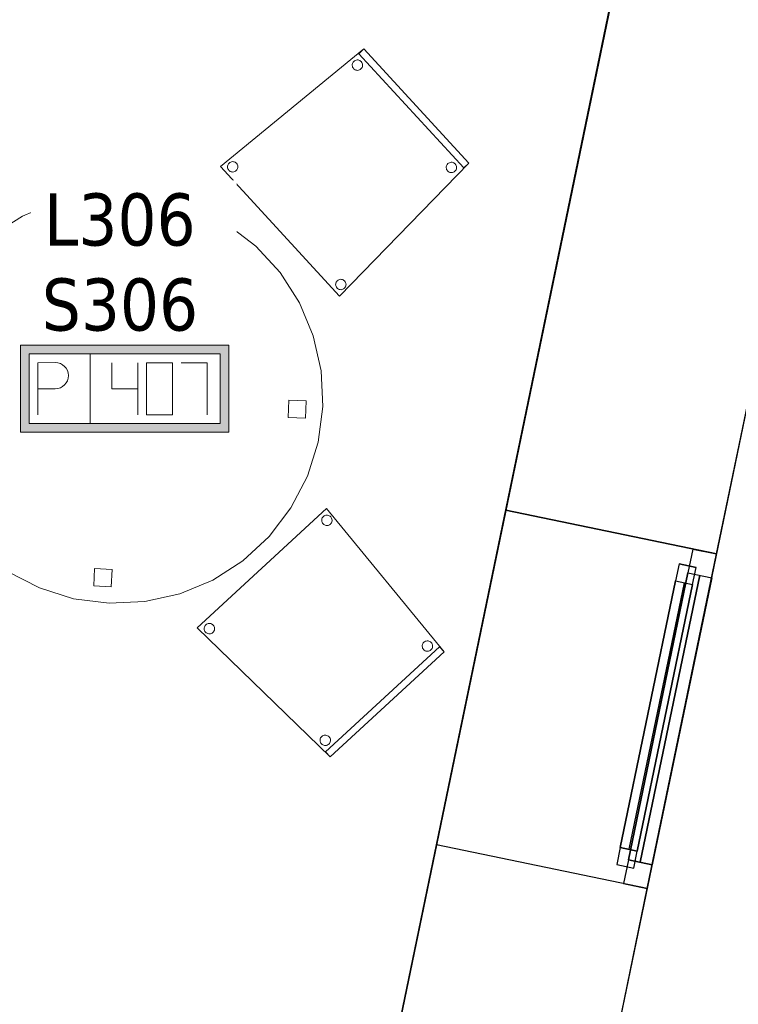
# Model space of a CAD drawing. Header units: metres. Extents: x 397.7 to 427.5, y 12.7 to 28.4.
# Tile 118 of 133: x 423.1 to 425.2, y 15.7 to 18.5. Entities that reach past the tile are written whole.
import ezdxf

# ---------------------------------------------------------------- set-up
doc = ezdxf.new("R2010")
doc.units = ezdxf.units.M
doc.layers.add('01_CARPINTERIA', color=5, linetype='Continuous', lineweight=25, true_color=0x0000ff)
doc.layers.add('01_SUELOS', color=7, linetype='Continuous', lineweight=25, true_color=0x007f00)
for name, color, linetype, lineweight in [('02_MOBILIARIO', 7, 'Continuous', 18), ('A-DETL-____-MBND', 7, 'Continuous', 18), ('A-GENM-____-OTLN', 7, 'Continuous', 18), ('A-WALL-____-MCUT', 7, 'Continuous', 25), ('A-WALL-____-OTLN', 7, 'Continuous', 25), ('E-ELEC-FIXT-IDEN', 7, 'Continuous', 30)]:
    doc.layers.add(name, color=color, linetype=linetype, lineweight=lineweight)
doc.styles.add('Tahoma_3', font='tahoma.ttf', dxfattribs={"height": 0.15})

# ---------------------------------------------------------------- blocks, each defined once
blk = doc.blocks.new('Forma directa - LONDR55-XX_ZZ-ARQ-CAA-M3D-Londres55-156255-06_ELEC_P3')
at = {"layer": '01_CARPINTERIA', "color": 161, "true_color": 0xaaaaff}
for p, q in [((0.1, 0.1), (0.05, 0.1)), ((0.05, 0.1), (0.05, 0.05)), ((0.1, 0.1), (0.05, 0.1)), ((0.05, 0.1), (0.05, 0.05)), ((0.1, 0.05), (0.1, 0.1)), ((0.1, 0.1), (0.1, 0.05)), ((0.1, 0.1), (0.8835, 0.1)), ((0.8835, 0.1), (0.1, 0.1)), ((0.1, 0.1), (0.1, 0.05)), ((0.1, 0.05), (0.1, 0.1)), ((0.8835, 0.1), (0.8835, 0.05)), ((0.8835, 0.1), (0.8835, 0.05)), ((0.9335, 0.1), (0.8835, 0.1)), ((0.8835, 0.1), (0.8835, 0.05)), ((0.9335, 0.1), (0.8835, 0.1)), ((0.8835, 0.1), (0.8835, 0.05)), ((0.9335, 0.05), (0.9335, 0.1)), ((0.9335, 0.1), (0.9335, 0.05)), ((0.07, 0.07), (0, 0.07)), ((0, 0.07), (0, 0)), ((0.07, 0.07), (0, 0.07)), ((0, 0.07), (0, 0)), ((0.07, 0), (0.07, 0.07)), ((0.07, 0.07), (0.07, 0)), ((0.07, 0.07), (0.9135, 0.07)), ((0.9135, 0.07), (0.07, 0.07)), ((0.07, 0.07), (0.07, 0)), ((0.07, 0), (0.07, 0.07)), ((0.8835, 0.075), (0.1, 0.075)), ((0.8835, 0.075), (0.1, 0.075)), ((0.9135, 0.07), (0.9135, 0)), ((0.9135, 0.07), (0.9135, 0)), ((0.9835, 0.07), (0.9135, 0.07)), ((0.9135, 0.07), (0.9135, 0)), ((0.9835, 0.07), (0.9135, 0.07)), ((0.9135, 0.07), (0.9135, 0)), ((0.9835, 0), (0.9835, 0.07)), ((0.9835, 0.07), (0.9835, 0)), ((0.05, 0.05), (0.1, 0.05)), ((0.05, 0.05), (0.1, 0.05)), ((0.9135, 0.035), (0.07, 0.035)), ((0.07, 0.035), (0.9135, 0.035)), ((0.1, 0.05), (0.8835, 0.05)), ((0.8835, 0.05), (0.1, 0.05)), ((0.8835, 0.05), (0.9335, 0.05)), ((0.8835, 0.05), (0.9335, 0.05)), ((0, 0), (0.07, 0)), ((0.07, 0), (0.9135, 0)), ((0.9135, 0), (0.07, 0)), ((0.9135, 0), (0.9835, 0)), ((0, 0), (0.07, 0)), ((0.9135, 0), (0.9835, 0))]:
    blk.add_line(p, q, dxfattribs=at)
blk = doc.blocks.new('Forma directa - Finestra P3-156310-06_ELEC_P3')
at = {"xscale": 1.00000002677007, "yscale": 1.00000002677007, "zscale": 1.00000002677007}
blk.add_blockref('Forma directa - LONDR55-XX_ZZ-ARQ-CAA-M3D-Londres55-156255-06_ELEC_P3', (0, 0), dxfattribs=at)
blk = doc.blocks.new('Family - Taula D120_P3-156368-06_ELEC_P3')
at = {"layer": 'A-DETL-____-MBND', "color": 253, "true_color": 0xaaaaaa}
for p, q in [((0.4117, 1.1542), (0.5122, 1.1767)), ((0.5122, 1.1767), (0.4117, 1.1542)), ((0.5122, 1.1767), (0.6152, 1.1814)), ((0.6152, 1.1814), (0.5122, 1.1767)), ((0.6152, 1.1814), (0.7174, 1.1682)), ((0.7174, 1.1682), (0.6152, 1.1814)), ((0.7174, 1.1682), (0.8157, 1.1374)), ((0.8157, 1.1374), (0.7174, 1.1682)), ((0.3165, 1.1145), (0.4117, 1.1542)), ((0.4117, 1.1542), (0.3165, 1.1145)), ((0.5862, 1.085), (0.5882, 1.1349)), ((0.5882, 1.1349), (0.5862, 1.085)), ((0.5882, 1.1349), (0.6382, 1.1329)), ((0.6382, 1.1329), (0.5882, 1.1349)), ((0.8157, 1.1374), (0.9072, 1.09)), ((0.9072, 1.09), (0.8157, 1.1374)), ((0.2298, 1.0589), (0.3165, 1.1145)), ((0.3165, 1.1145), (0.2298, 1.0589)), ((0.6382, 1.1329), (0.6361, 1.0829)), ((0.6361, 1.0829), (0.6382, 1.1329)), ((0.6361, 1.0829), (0.5862, 1.085)), ((0.5862, 1.085), (0.6361, 1.0829)), ((0.9072, 1.09), (0.9891, 1.0275)), ((0.9891, 1.0275), (0.9072, 1.09)), ((0.1539, 0.9891), (0.2298, 1.0589)), ((0.2298, 1.0589), (0.1539, 0.9891)), ((0.9891, 1.0275), (1.0589, 0.9517)), ((1.0589, 0.9517), (0.9891, 1.0275)), ((0.0914, 0.9072), (0.1539, 0.9891)), ((0.1539, 0.9891), (0.0914, 0.9072)), ((1.0589, 0.9517), (1.1145, 0.8649)), ((1.1145, 0.8649), (1.0589, 0.9517)), ((0.044, 0.8157), (0.0914, 0.9072)), ((0.0914, 0.9072), (0.044, 0.8157)), ((1.1145, 0.8649), (1.1542, 0.7697)), ((1.1542, 0.7697), (1.1145, 0.8649)), ((0.0132, 0.7174), (0.044, 0.8157)), ((0.044, 0.8157), (0.0132, 0.7174)), ((1.1542, 0.7697), (1.1767, 0.6692)), ((1.1767, 0.6692), (1.1542, 0.7697)), ((0, 0.6152), (0.0132, 0.7174)), ((0.0132, 0.7174), (0, 0.6152)), ((1.1767, 0.6692), (1.1814, 0.5662)), ((1.1814, 0.5662), (1.1767, 0.6692)), ((0.0461, 0.5774), (0.0482, 0.6273)), ((0.0482, 0.6273), (0.0461, 0.5774)), ((0.0482, 0.6273), (0.0982, 0.6252)), ((0.0982, 0.6252), (0.0482, 0.6273)), ((0.0982, 0.6252), (0.0961, 0.5753)), ((0.0961, 0.5753), (0.0982, 0.6252)), ((0.0047, 0.5122), (0, 0.6152)), ((0, 0.6152), (0.0047, 0.5122)), ((0.0961, 0.5753), (0.0461, 0.5774)), ((0.0461, 0.5774), (0.0961, 0.5753)), ((1.082, 0.5344), (1.0841, 0.5844)), ((1.0841, 0.5844), (1.082, 0.5344)), ((1.0841, 0.5844), (1.134, 0.5823)), ((1.134, 0.5823), (1.0841, 0.5844)), ((1.134, 0.5823), (1.132, 0.5324)), ((1.132, 0.5324), (1.134, 0.5823)), ((1.1814, 0.5662), (1.1682, 0.464)), ((1.1682, 0.464), (1.1814, 0.5662)), ((0.0273, 0.4117), (0.0047, 0.5122)), ((0.0047, 0.5122), (0.0273, 0.4117)), ((1.132, 0.5324), (1.082, 0.5344)), ((1.082, 0.5344), (1.132, 0.5324)), ((1.1682, 0.464), (1.1374, 0.3657)), ((1.1374, 0.3657), (1.1682, 0.464)), ((0.0669, 0.3165), (0.0273, 0.4117)), ((0.0273, 0.4117), (0.0669, 0.3165)), ((1.1374, 0.3657), (1.09, 0.2742)), ((1.09, 0.2742), (1.1374, 0.3657)), ((0.1225, 0.2298), (0.0669, 0.3165)), ((0.0669, 0.3165), (0.1225, 0.2298)), ((1.09, 0.2742), (1.0275, 0.1923)), ((1.0275, 0.1923), (1.09, 0.2742)), ((0.1923, 0.1539), (0.1225, 0.2298)), ((0.1225, 0.2298), (0.1923, 0.1539)), ((1.0275, 0.1923), (0.9517, 0.1225)), ((0.9517, 0.1225), (1.0275, 0.1923)), ((0.2742, 0.0914), (0.1923, 0.1539)), ((0.1923, 0.1539), (0.2742, 0.0914)), ((0.9517, 0.1225), (0.8649, 0.0669)), ((0.8649, 0.0669), (0.9517, 0.1225)), ((0.3657, 0.044), (0.2742, 0.0914)), ((0.2742, 0.0914), (0.3657, 0.044)), ((0.5227, 0.0498), (0.5247, 0.0997)), ((0.5247, 0.0997), (0.5227, 0.0498)), ((0.5247, 0.0997), (0.5747, 0.0976)), ((0.5747, 0.0976), (0.5247, 0.0997)), ((0.5747, 0.0976), (0.5726, 0.0477)), ((0.5726, 0.0477), (0.5747, 0.0976)), ((0.8649, 0.0669), (0.7697, 0.0273)), ((0.7697, 0.0273), (0.8649, 0.0669)), ((0.464, 0.0132), (0.3657, 0.044)), ((0.3657, 0.044), (0.464, 0.0132)), ((0.5726, 0.0477), (0.5227, 0.0498)), ((0.5227, 0.0498), (0.5726, 0.0477)), ((0.5662, 0), (0.464, 0.0132)), ((0.464, 0.0132), (0.5662, 0)), ((0.6692, 0.0047), (0.5662, 0)), ((0.5662, 0), (0.6692, 0.0047)), ((0.7697, 0.0273), (0.6692, 0.0047)), ((0.6692, 0.0047), (0.7697, 0.0273))]:
    blk.add_line(p, q, dxfattribs=at)
blk = doc.blocks.new('Family - Paviment P3-156431-06_ELEC_P3')
at = {"layer": '01_SUELOS', "color": 9, "true_color": 0xaad4aa}
for p, q in [((25.4182, 0), (28.518, 14.9576)), ((28.518, 14.9576), (25.4182, 0))]:
    blk.add_line(p, q, dxfattribs=at)
blk = doc.blocks.new('Family - Cadira confident_P3-156454-06_ELEC_P3')
at = {"layer": 'A-DETL-____-MBND', "color": 253, "true_color": 0xaaaaaa}
for p, q in [((0, 0.3713), (0.3725, 0.7146)), ((0.3725, 0.7146), (0, 0.3713)), ((0.3725, 0.7146), (0.7113, 0.3026)), ((0.7113, 0.3026), (0.3725, 0.7146)), ((0.3582, 0.6803), (0.3583, 0.6829)), ((0.3583, 0.6829), (0.3582, 0.6803)), ((0.3585, 0.6778), (0.3582, 0.6803)), ((0.3582, 0.6803), (0.3585, 0.6778)), ((0.3583, 0.6829), (0.3588, 0.6855)), ((0.3588, 0.6855), (0.3583, 0.6829)), ((0.3588, 0.6855), (0.3598, 0.6879)), ((0.3598, 0.6879), (0.3588, 0.6855)), ((0.3598, 0.6879), (0.3612, 0.6901)), ((0.3612, 0.6901), (0.3598, 0.6879)), ((0.3612, 0.6901), (0.363, 0.692)), ((0.363, 0.692), (0.3612, 0.6901)), ((0.363, 0.692), (0.365, 0.6936)), ((0.365, 0.6936), (0.363, 0.692)), ((0.365, 0.6936), (0.3673, 0.6948)), ((0.3673, 0.6948), (0.365, 0.6936)), ((0.3673, 0.6948), (0.3698, 0.6956)), ((0.3698, 0.6956), (0.3673, 0.6948)), ((0.3698, 0.6956), (0.3724, 0.6959)), ((0.3724, 0.6959), (0.3698, 0.6956)), ((0.3724, 0.6959), (0.375, 0.6958)), ((0.375, 0.6958), (0.3724, 0.6959)), ((0.375, 0.6958), (0.3776, 0.6953)), ((0.3776, 0.6953), (0.375, 0.6958)), ((0.3776, 0.6953), (0.38, 0.6943)), ((0.38, 0.6943), (0.3776, 0.6953)), ((0.38, 0.6943), (0.3822, 0.6929)), ((0.3822, 0.6929), (0.38, 0.6943)), ((0.3822, 0.6929), (0.3841, 0.6911)), ((0.3841, 0.6911), (0.3822, 0.6929)), ((0.3841, 0.6911), (0.3857, 0.6891)), ((0.3857, 0.6891), (0.3841, 0.6911)), ((0.3857, 0.6891), (0.3869, 0.6868)), ((0.3869, 0.6868), (0.3857, 0.6891)), ((0.3869, 0.6868), (0.3877, 0.6843)), ((0.3877, 0.6843), (0.3869, 0.6868)), ((0.3877, 0.6843), (0.388, 0.6817)), ((0.388, 0.6817), (0.3877, 0.6843)), ((0.388, 0.6817), (0.3879, 0.6791)), ((0.3879, 0.6791), (0.388, 0.6817)), ((0.3593, 0.6753), (0.3585, 0.6778)), ((0.3585, 0.6778), (0.3593, 0.6753)), ((0.3605, 0.673), (0.3593, 0.6753)), ((0.3593, 0.6753), (0.3605, 0.673)), ((0.3621, 0.6709), (0.3605, 0.673)), ((0.3605, 0.673), (0.3621, 0.6709)), ((0.364, 0.6691), (0.3621, 0.6709)), ((0.3621, 0.6709), (0.364, 0.6691)), ((0.3662, 0.6678), (0.364, 0.6691)), ((0.364, 0.6691), (0.3662, 0.6678)), ((0.3686, 0.6668), (0.3662, 0.6678)), ((0.3662, 0.6678), (0.3686, 0.6668)), ((0.3712, 0.6662), (0.3686, 0.6668)), ((0.3686, 0.6668), (0.3712, 0.6662)), ((0.3738, 0.6661), (0.3712, 0.6662)), ((0.3712, 0.6662), (0.3738, 0.6661)), ((0.3764, 0.6664), (0.3738, 0.6661)), ((0.3738, 0.6661), (0.3764, 0.6664)), ((0.3788, 0.6672), (0.3764, 0.6664)), ((0.3764, 0.6664), (0.3788, 0.6672)), ((0.3811, 0.6684), (0.3788, 0.6672)), ((0.3788, 0.6672), (0.3811, 0.6684)), ((0.3832, 0.67), (0.3811, 0.6684)), ((0.3811, 0.6684), (0.3832, 0.67)), ((0.385, 0.672), (0.3832, 0.67)), ((0.3832, 0.67), (0.385, 0.672)), ((0.3864, 0.6742), (0.385, 0.672)), ((0.385, 0.672), (0.3864, 0.6742)), ((0.3873, 0.6766), (0.3864, 0.6742)), ((0.3864, 0.6742), (0.3873, 0.6766)), ((0.3879, 0.6791), (0.3873, 0.6766)), ((0.3873, 0.6766), (0.3879, 0.6791)), ((0.383, 0), (0, 0.3713)), ((0, 0.3713), (0.383, 0)), ((0.0199, 0.3686), (0.02, 0.3712)), ((0.02, 0.3712), (0.0199, 0.3686)), ((0.0202, 0.366), (0.0199, 0.3686)), ((0.0199, 0.3686), (0.0202, 0.366)), ((0.02, 0.3712), (0.0206, 0.3738)), ((0.0206, 0.3738), (0.02, 0.3712)), ((0.0206, 0.3738), (0.0216, 0.3762)), ((0.0216, 0.3762), (0.0206, 0.3738)), ((0.0216, 0.3762), (0.023, 0.3784)), ((0.023, 0.3784), (0.0216, 0.3762)), ((0.023, 0.3784), (0.0247, 0.3803)), ((0.0247, 0.3803), (0.023, 0.3784)), ((0.0247, 0.3803), (0.0268, 0.3819)), ((0.0268, 0.3819), (0.0247, 0.3803)), ((0.0268, 0.3819), (0.0291, 0.3831)), ((0.0291, 0.3831), (0.0268, 0.3819)), ((0.0291, 0.3831), (0.0316, 0.3839)), ((0.0316, 0.3839), (0.0291, 0.3831)), ((0.0316, 0.3839), (0.0341, 0.3842)), ((0.0341, 0.3842), (0.0316, 0.3839)), ((0.0341, 0.3842), (0.0367, 0.3841)), ((0.0367, 0.3841), (0.0341, 0.3842)), ((0.0367, 0.3841), (0.0393, 0.3836)), ((0.0393, 0.3836), (0.0367, 0.3841)), ((0.0393, 0.3836), (0.0417, 0.3826)), ((0.0417, 0.3826), (0.0393, 0.3836)), ((0.0417, 0.3826), (0.0439, 0.3812)), ((0.0439, 0.3812), (0.0417, 0.3826)), ((0.0439, 0.3812), (0.0458, 0.3794)), ((0.0458, 0.3794), (0.0439, 0.3812)), ((0.0458, 0.3794), (0.0474, 0.3773)), ((0.0474, 0.3773), (0.0458, 0.3794)), ((0.0474, 0.3773), (0.0486, 0.375)), ((0.0486, 0.375), (0.0474, 0.3773)), ((0.0486, 0.375), (0.0494, 0.3726)), ((0.0494, 0.3726), (0.0486, 0.375)), ((0.0494, 0.3726), (0.0497, 0.37)), ((0.0497, 0.37), (0.0494, 0.3726)), ((0.0497, 0.37), (0.0496, 0.3674)), ((0.0496, 0.3674), (0.0497, 0.37)), ((0.021, 0.3635), (0.0202, 0.366)), ((0.0202, 0.366), (0.021, 0.3635)), ((0.0222, 0.3612), (0.021, 0.3635)), ((0.021, 0.3635), (0.0222, 0.3612)), ((0.0238, 0.3592), (0.0222, 0.3612)), ((0.0222, 0.3612), (0.0238, 0.3592)), ((0.0258, 0.3574), (0.0238, 0.3592)), ((0.0238, 0.3592), (0.0258, 0.3574)), ((0.028, 0.356), (0.0258, 0.3574)), ((0.0258, 0.3574), (0.028, 0.356)), ((0.0304, 0.355), (0.028, 0.356)), ((0.028, 0.356), (0.0304, 0.355)), ((0.0329, 0.3545), (0.0304, 0.355)), ((0.0304, 0.355), (0.0329, 0.3545)), ((0.0355, 0.3544), (0.0329, 0.3545)), ((0.0329, 0.3545), (0.0355, 0.3544)), ((0.0381, 0.3547), (0.0355, 0.3544)), ((0.0355, 0.3544), (0.0381, 0.3547)), ((0.0406, 0.3555), (0.0381, 0.3547)), ((0.0381, 0.3547), (0.0406, 0.3555)), ((0.0429, 0.3567), (0.0406, 0.3555)), ((0.0406, 0.3555), (0.0429, 0.3567)), ((0.0449, 0.3583), (0.0429, 0.3567)), ((0.0429, 0.3567), (0.0449, 0.3583)), ((0.0467, 0.3602), (0.0449, 0.3583)), ((0.0449, 0.3583), (0.0467, 0.3602)), ((0.0481, 0.3624), (0.0467, 0.3602)), ((0.0467, 0.3602), (0.0481, 0.3624)), ((0.0491, 0.3648), (0.0481, 0.3624)), ((0.0481, 0.3624), (0.0491, 0.3648)), ((0.0496, 0.3674), (0.0491, 0.3648)), ((0.0491, 0.3648), (0.0496, 0.3674)), ((0.3694, 0.0147), (0.6978, 0.3173)), ((0.6978, 0.3173), (0.3694, 0.0147)), ((0.6477, 0.3184), (0.6478, 0.321)), ((0.6478, 0.321), (0.6477, 0.3184)), ((0.6481, 0.3158), (0.6477, 0.3184)), ((0.6477, 0.3184), (0.6481, 0.3158)), ((0.6478, 0.321), (0.6484, 0.3235)), ((0.6484, 0.3235), (0.6478, 0.321)), ((0.6489, 0.3133), (0.6481, 0.3158)), ((0.6481, 0.3158), (0.6489, 0.3133)), ((0.6484, 0.3235), (0.6494, 0.3259)), ((0.6494, 0.3259), (0.6484, 0.3235)), ((0.6501, 0.311), (0.6489, 0.3133)), ((0.6489, 0.3133), (0.6501, 0.311)), ((0.6494, 0.3259), (0.6508, 0.3281)), ((0.6508, 0.3281), (0.6494, 0.3259)), ((0.6508, 0.3281), (0.6525, 0.33)), ((0.6525, 0.33), (0.6508, 0.3281)), ((0.6525, 0.33), (0.6546, 0.3316)), ((0.6546, 0.3316), (0.6525, 0.33)), ((0.6546, 0.3316), (0.6569, 0.3328)), ((0.6569, 0.3328), (0.6546, 0.3316)), ((0.6569, 0.3328), (0.6594, 0.3336)), ((0.6594, 0.3336), (0.6569, 0.3328)), ((0.6594, 0.3336), (0.662, 0.334)), ((0.662, 0.334), (0.6594, 0.3336)), ((0.662, 0.334), (0.6646, 0.3339)), ((0.6646, 0.3339), (0.662, 0.334)), ((0.6646, 0.3339), (0.6671, 0.3333)), ((0.6671, 0.3333), (0.6646, 0.3339)), ((0.6671, 0.3333), (0.6695, 0.3323)), ((0.6695, 0.3323), (0.6671, 0.3333)), ((0.6695, 0.3323), (0.6717, 0.3309)), ((0.6717, 0.3309), (0.6695, 0.3323)), ((0.6717, 0.3309), (0.6736, 0.3292)), ((0.6736, 0.3292), (0.6717, 0.3309)), ((0.6736, 0.3292), (0.6752, 0.3271)), ((0.6752, 0.3271), (0.6736, 0.3292)), ((0.6759, 0.3122), (0.6745, 0.31)), ((0.6745, 0.31), (0.6759, 0.3122)), ((0.6752, 0.3271), (0.6764, 0.3248)), ((0.6764, 0.3248), (0.6752, 0.3271)), ((0.6769, 0.3146), (0.6759, 0.3122)), ((0.6759, 0.3122), (0.6769, 0.3146)), ((0.6764, 0.3248), (0.6772, 0.3223)), ((0.6772, 0.3223), (0.6764, 0.3248)), ((0.6775, 0.3171), (0.6769, 0.3146)), ((0.6769, 0.3146), (0.6775, 0.3171)), ((0.6772, 0.3223), (0.6776, 0.3197)), ((0.6776, 0.3197), (0.6772, 0.3223)), ((0.6776, 0.3197), (0.6775, 0.3171)), ((0.6775, 0.3171), (0.6776, 0.3197)), ((0.6978, 0.3173), (0.7113, 0.3026)), ((0.7113, 0.3026), (0.6978, 0.3173)), ((0.7113, 0.3026), (0.383, 0)), ((0.383, 0), (0.7113, 0.3026)), ((0.7113, 0.3026), (0.383, 0)), ((0.383, 0), (0.7113, 0.3026)), ((0.6517, 0.3089), (0.6501, 0.311)), ((0.6501, 0.311), (0.6517, 0.3089)), ((0.6536, 0.3072), (0.6517, 0.3089)), ((0.6517, 0.3089), (0.6536, 0.3072)), ((0.6558, 0.3058), (0.6536, 0.3072)), ((0.6536, 0.3072), (0.6558, 0.3058)), ((0.6582, 0.3048), (0.6558, 0.3058)), ((0.6558, 0.3058), (0.6582, 0.3048)), ((0.6607, 0.3042), (0.6582, 0.3048)), ((0.6582, 0.3048), (0.6607, 0.3042)), ((0.6633, 0.3041), (0.6607, 0.3042)), ((0.6607, 0.3042), (0.6633, 0.3041)), ((0.6659, 0.3045), (0.6633, 0.3041)), ((0.6633, 0.3041), (0.6659, 0.3045)), ((0.6684, 0.3053), (0.6659, 0.3045)), ((0.6659, 0.3045), (0.6684, 0.3053)), ((0.6707, 0.3065), (0.6684, 0.3053)), ((0.6684, 0.3053), (0.6707, 0.3065)), ((0.6728, 0.3081), (0.6707, 0.3065)), ((0.6707, 0.3065), (0.6728, 0.3081)), ((0.6745, 0.31), (0.6728, 0.3081)), ((0.6728, 0.3081), (0.6745, 0.31)), ((0.3552, 0.0549), (0.3566, 0.0571)), ((0.3566, 0.0571), (0.3552, 0.0549)), ((0.3566, 0.0571), (0.3584, 0.059)), ((0.3584, 0.059), (0.3566, 0.0571)), ((0.3584, 0.059), (0.3605, 0.0606)), ((0.3605, 0.0606), (0.3584, 0.059)), ((0.3605, 0.0606), (0.3628, 0.0618)), ((0.3628, 0.0618), (0.3605, 0.0606)), ((0.3628, 0.0618), (0.3652, 0.0626)), ((0.3652, 0.0626), (0.3628, 0.0618)), ((0.3652, 0.0626), (0.3678, 0.0629)), ((0.3678, 0.0629), (0.3652, 0.0626)), ((0.3678, 0.0629), (0.3704, 0.0628)), ((0.3704, 0.0628), (0.3678, 0.0629)), ((0.3704, 0.0628), (0.373, 0.0622)), ((0.373, 0.0622), (0.3704, 0.0628)), ((0.373, 0.0622), (0.3754, 0.0612)), ((0.3754, 0.0612), (0.373, 0.0622)), ((0.3754, 0.0612), (0.3776, 0.0599)), ((0.3776, 0.0599), (0.3754, 0.0612)), ((0.3776, 0.0599), (0.3795, 0.0581)), ((0.3795, 0.0581), (0.3776, 0.0599)), ((0.3795, 0.0581), (0.3811, 0.056)), ((0.3811, 0.056), (0.3795, 0.0581)), ((0.3536, 0.0473), (0.3537, 0.0499)), ((0.3537, 0.0499), (0.3536, 0.0473)), ((0.3539, 0.0447), (0.3536, 0.0473)), ((0.3536, 0.0473), (0.3539, 0.0447)), ((0.3537, 0.0499), (0.3542, 0.0524)), ((0.3542, 0.0524), (0.3537, 0.0499)), ((0.3547, 0.0422), (0.3539, 0.0447)), ((0.3539, 0.0447), (0.3547, 0.0422)), ((0.3542, 0.0524), (0.3552, 0.0549)), ((0.3552, 0.0549), (0.3542, 0.0524)), ((0.3559, 0.0399), (0.3547, 0.0422)), ((0.3547, 0.0422), (0.3559, 0.0399)), ((0.3575, 0.0379), (0.3559, 0.0399)), ((0.3559, 0.0399), (0.3575, 0.0379)), ((0.3594, 0.0361), (0.3575, 0.0379)), ((0.3575, 0.0379), (0.3594, 0.0361)), ((0.3616, 0.0347), (0.3594, 0.0361)), ((0.3594, 0.0361), (0.3616, 0.0347)), ((0.364, 0.0337), (0.3616, 0.0347)), ((0.3616, 0.0347), (0.364, 0.0337)), ((0.3666, 0.0332), (0.364, 0.0337)), ((0.364, 0.0337), (0.3666, 0.0332)), ((0.3692, 0.0331), (0.3666, 0.0332)), ((0.3666, 0.0332), (0.3692, 0.0331)), ((0.3718, 0.0334), (0.3692, 0.0331)), ((0.3692, 0.0331), (0.3718, 0.0334)), ((0.3743, 0.0342), (0.3718, 0.0334)), ((0.3718, 0.0334), (0.3743, 0.0342)), ((0.3766, 0.0354), (0.3743, 0.0342)), ((0.3743, 0.0342), (0.3766, 0.0354)), ((0.3786, 0.037), (0.3766, 0.0354)), ((0.3766, 0.0354), (0.3786, 0.037)), ((0.3804, 0.0389), (0.3786, 0.037)), ((0.3786, 0.037), (0.3804, 0.0389)), ((0.3818, 0.0411), (0.3804, 0.0389)), ((0.3804, 0.0389), (0.3818, 0.0411)), ((0.3811, 0.056), (0.3823, 0.0537)), ((0.3823, 0.0537), (0.3811, 0.056)), ((0.3828, 0.0435), (0.3818, 0.0411)), ((0.3818, 0.0411), (0.3828, 0.0435)), ((0.3823, 0.0537), (0.3831, 0.0512)), ((0.3831, 0.0512), (0.3823, 0.0537)), ((0.3833, 0.0461), (0.3828, 0.0435)), ((0.3828, 0.0435), (0.3833, 0.0461)), ((0.3831, 0.0512), (0.3834, 0.0487)), ((0.3834, 0.0487), (0.3831, 0.0512)), ((0.3834, 0.0487), (0.3833, 0.0461)), ((0.3833, 0.0461), (0.3834, 0.0487)), ((0.383, 0), (0.3694, 0.0147)), ((0.3694, 0.0147), (0.383, 0))]:
    blk.add_line(p, q, dxfattribs=at)
blk = doc.blocks.new('Family - Façana sur-est P3-156497-06_ELEC_P3')
at = {"layer": 'A-WALL-____-MCUT', "color": 253, "true_color": 0xaaaaaa}
for p, q in [((3.234, 0.62), (2.6852, 0.62)), ((3.234, 0), (3.234, 0.62)), ((4.2175, 0.62), (4.2175, 0)), ((5.8617, 0.62), (4.2175, 0.62)), ((2.6852, 0), (3.234, 0)), ((4.2175, 0), (5.8617, 0))]:
    blk.add_line(p, q, dxfattribs=at)
at = {"layer": 'A-WALL-____-OTLN', "color": 253, "true_color": 0xaaaaaa}
for p, q in [((15.5861, 0.62), (-0.1285, 0.62)), ((3.234, 0), (3.234, 0.62)), ((4.2175, 0.62), (3.234, 0.62)), ((4.2175, 0), (4.2175, 0.62)), ((0, 0), (15.7146, 0)), ((3.234, 0), (4.2175, 0))]:
    blk.add_line(p, q, dxfattribs=at)
at = {"layer": 'A-WALL-____-OTLN', "color": 253, "lineweight": 18, "true_color": 0xaaaaaa}
blk.add_line((0, 0), (15.7146, 0), dxfattribs=at)
blk = doc.blocks.new('Family - Vano finestra P3-156507-06_ELEC_P3')
at = {"layer": 'A-GENM-____-OTLN', "color": 253, "true_color": 0xaaaaaa}
for p, q in [((424.5394, 17.0962), (424.3398, 16.1331)), ((424.3398, 16.1331), (424.5394, 17.0962)), ((425.1465, 16.9703), (424.5394, 17.0962)), ((424.5394, 17.0962), (425.1465, 16.9703)), ((424.9469, 16.0073), (425.1465, 16.9703)), ((425.1465, 16.9703), (424.9469, 16.0073)), ((424.3398, 16.1331), (424.9469, 16.0073)), ((424.3398, 16.1331), (424.9469, 16.0073))]:
    blk.add_line(p, q, dxfattribs=at)
blk = doc.blocks.new('Family - Cadira confident_P3-156669-06_ELEC_P3')
at = {"layer": 'A-DETL-____-MBND', "color": 253, "true_color": 0xaaaaaa}
for p, q in [((0, 0.3729), (0.4124, 0.7113)), ((0.4124, 0.7113), (0, 0.3729)), ((0.3977, 0.6977), (0.4124, 0.7113)), ((0.4124, 0.7113), (0.3977, 0.6977)), ((0.4124, 0.7113), (0.7146, 0.3826)), ((0.7146, 0.3826), (0.4124, 0.7113)), ((0.4124, 0.7113), (0.7146, 0.3826)), ((0.7146, 0.3826), (0.4124, 0.7113)), ((0.6999, 0.369), (0.3977, 0.6977)), ((0.3977, 0.6977), (0.6999, 0.369)), ((0.3791, 0.664), (0.3792, 0.6666)), ((0.3792, 0.6666), (0.3791, 0.664)), ((0.3794, 0.6614), (0.3791, 0.664)), ((0.3791, 0.664), (0.3794, 0.6614)), ((0.3792, 0.6666), (0.3797, 0.6691)), ((0.3797, 0.6691), (0.3792, 0.6666)), ((0.3802, 0.6589), (0.3794, 0.6614)), ((0.3794, 0.6614), (0.3802, 0.6589)), ((0.3797, 0.6691), (0.3807, 0.6715)), ((0.3807, 0.6715), (0.3797, 0.6691)), ((0.3814, 0.6566), (0.3802, 0.6589)), ((0.3802, 0.6589), (0.3814, 0.6566)), ((0.3807, 0.6715), (0.3821, 0.6737)), ((0.3821, 0.6737), (0.3807, 0.6715)), ((0.383, 0.6545), (0.3814, 0.6566)), ((0.3814, 0.6566), (0.383, 0.6545)), ((0.3821, 0.6737), (0.3839, 0.6756)), ((0.3839, 0.6756), (0.3821, 0.6737)), ((0.3849, 0.6528), (0.383, 0.6545)), ((0.383, 0.6545), (0.3849, 0.6528)), ((0.3839, 0.6756), (0.3859, 0.6772)), ((0.3859, 0.6772), (0.3839, 0.6756)), ((0.3871, 0.6514), (0.3849, 0.6528)), ((0.3849, 0.6528), (0.3871, 0.6514)), ((0.3859, 0.6772), (0.3882, 0.6784)), ((0.3882, 0.6784), (0.3859, 0.6772)), ((0.3882, 0.6784), (0.3907, 0.6792)), ((0.3907, 0.6792), (0.3882, 0.6784)), ((0.3907, 0.6792), (0.3933, 0.6796)), ((0.3933, 0.6796), (0.3907, 0.6792)), ((0.3933, 0.6796), (0.3959, 0.6795)), ((0.3959, 0.6795), (0.3933, 0.6796)), ((0.3959, 0.6795), (0.3984, 0.6789)), ((0.3984, 0.6789), (0.3959, 0.6795)), ((0.3984, 0.6789), (0.4009, 0.6779)), ((0.4009, 0.6779), (0.3984, 0.6789)), ((0.402, 0.6521), (0.3997, 0.6509)), ((0.3997, 0.6509), (0.402, 0.6521)), ((0.4009, 0.6779), (0.4031, 0.6765)), ((0.4031, 0.6765), (0.4009, 0.6779)), ((0.4041, 0.6537), (0.402, 0.6521)), ((0.402, 0.6521), (0.4041, 0.6537)), ((0.4031, 0.6765), (0.405, 0.6748)), ((0.405, 0.6748), (0.4031, 0.6765)), ((0.4059, 0.6556), (0.4041, 0.6537)), ((0.4041, 0.6537), (0.4059, 0.6556)), ((0.405, 0.6748), (0.4066, 0.6727)), ((0.4066, 0.6727), (0.405, 0.6748)), ((0.4073, 0.6578), (0.4059, 0.6556)), ((0.4059, 0.6556), (0.4073, 0.6578)), ((0.4066, 0.6727), (0.4078, 0.6704)), ((0.4078, 0.6704), (0.4066, 0.6727)), ((0.4082, 0.6602), (0.4073, 0.6578)), ((0.4073, 0.6578), (0.4082, 0.6602)), ((0.4078, 0.6704), (0.4086, 0.6679)), ((0.4086, 0.6679), (0.4078, 0.6704)), ((0.4088, 0.6627), (0.4082, 0.6602)), ((0.4082, 0.6602), (0.4088, 0.6627)), ((0.4086, 0.6679), (0.4089, 0.6653)), ((0.4089, 0.6653), (0.4086, 0.6679)), ((0.4089, 0.6653), (0.4088, 0.6627)), ((0.4088, 0.6627), (0.4089, 0.6653)), ((0.3895, 0.6504), (0.3871, 0.6514)), ((0.3871, 0.6514), (0.3895, 0.6504)), ((0.3921, 0.6498), (0.3895, 0.6504)), ((0.3895, 0.6504), (0.3921, 0.6498)), ((0.3947, 0.6497), (0.3921, 0.6498)), ((0.3921, 0.6498), (0.3947, 0.6497)), ((0.3973, 0.6501), (0.3947, 0.6497)), ((0.3947, 0.6497), (0.3973, 0.6501)), ((0.3997, 0.6509), (0.3973, 0.6501)), ((0.3973, 0.6501), (0.3997, 0.6509)), ((0.3428, 0), (0, 0.3729)), ((0, 0.3729), (0.3428, 0)), ((0.0199, 0.3713), (0.0201, 0.3739)), ((0.0201, 0.3739), (0.0199, 0.3713)), ((0.0203, 0.3688), (0.0199, 0.3713)), ((0.0199, 0.3713), (0.0203, 0.3688)), ((0.0201, 0.3739), (0.0206, 0.3765)), ((0.0206, 0.3765), (0.0201, 0.3739)), ((0.0211, 0.3663), (0.0203, 0.3688)), ((0.0203, 0.3688), (0.0211, 0.3663)), ((0.0206, 0.3765), (0.0216, 0.3789)), ((0.0216, 0.3789), (0.0206, 0.3765)), ((0.0216, 0.3789), (0.023, 0.3811)), ((0.023, 0.3811), (0.0216, 0.3789)), ((0.023, 0.3811), (0.0248, 0.383)), ((0.0248, 0.383), (0.023, 0.3811)), ((0.0248, 0.383), (0.0268, 0.3846)), ((0.0268, 0.3846), (0.0248, 0.383)), ((0.0268, 0.3846), (0.0291, 0.3858)), ((0.0291, 0.3858), (0.0268, 0.3846)), ((0.0291, 0.3858), (0.0316, 0.3866)), ((0.0316, 0.3866), (0.0291, 0.3858)), ((0.0316, 0.3866), (0.0342, 0.387)), ((0.0342, 0.387), (0.0316, 0.3866)), ((0.0342, 0.387), (0.0368, 0.3868)), ((0.0368, 0.3868), (0.0342, 0.387)), ((0.0368, 0.3868), (0.0393, 0.3863)), ((0.0393, 0.3863), (0.0368, 0.3868)), ((0.0393, 0.3863), (0.0417, 0.3853)), ((0.0417, 0.3853), (0.0393, 0.3863)), ((0.0417, 0.3853), (0.0439, 0.3839)), ((0.0439, 0.3839), (0.0417, 0.3853)), ((0.0439, 0.3839), (0.0459, 0.3821)), ((0.0459, 0.3821), (0.0439, 0.3839)), ((0.0459, 0.3821), (0.0475, 0.3801)), ((0.0475, 0.3801), (0.0459, 0.3821)), ((0.0475, 0.3801), (0.0487, 0.3778)), ((0.0487, 0.3778), (0.0475, 0.3801)), ((0.0487, 0.3778), (0.0494, 0.3753)), ((0.0494, 0.3753), (0.0487, 0.3778)), ((0.0497, 0.3701), (0.0491, 0.3676)), ((0.0491, 0.3676), (0.0497, 0.3701)), ((0.0494, 0.3753), (0.0498, 0.3727)), ((0.0498, 0.3727), (0.0494, 0.3753)), ((0.0498, 0.3727), (0.0497, 0.3701)), ((0.0497, 0.3701), (0.0498, 0.3727)), ((0.7146, 0.3826), (0.3428, 0)), ((0.3428, 0), (0.7146, 0.3826)), ((0.6498, 0.3695), (0.6499, 0.3721)), ((0.6499, 0.3721), (0.6498, 0.3695)), ((0.6501, 0.3669), (0.6498, 0.3695)), ((0.6498, 0.3695), (0.6501, 0.3669)), ((0.6499, 0.3721), (0.6504, 0.3746)), ((0.6504, 0.3746), (0.6499, 0.3721)), ((0.6504, 0.3746), (0.6514, 0.377)), ((0.6514, 0.377), (0.6504, 0.3746)), ((0.6514, 0.377), (0.6528, 0.3792)), ((0.6528, 0.3792), (0.6514, 0.377)), ((0.6528, 0.3792), (0.6546, 0.3812)), ((0.6546, 0.3812), (0.6528, 0.3792)), ((0.6546, 0.3812), (0.6567, 0.3828)), ((0.6567, 0.3828), (0.6546, 0.3812)), ((0.6567, 0.3828), (0.659, 0.384)), ((0.659, 0.384), (0.6567, 0.3828)), ((0.659, 0.384), (0.6614, 0.3848)), ((0.6614, 0.3848), (0.659, 0.384)), ((0.6614, 0.3848), (0.664, 0.3851)), ((0.664, 0.3851), (0.6614, 0.3848)), ((0.664, 0.3851), (0.6666, 0.385)), ((0.6666, 0.385), (0.664, 0.3851)), ((0.6666, 0.385), (0.6692, 0.3844)), ((0.6692, 0.3844), (0.6666, 0.385)), ((0.6692, 0.3844), (0.6716, 0.3834)), ((0.6716, 0.3834), (0.6692, 0.3844)), ((0.6716, 0.3834), (0.6738, 0.382)), ((0.6738, 0.382), (0.6716, 0.3834)), ((0.6738, 0.382), (0.6757, 0.3803)), ((0.6757, 0.3803), (0.6738, 0.382)), ((0.6757, 0.3803), (0.6773, 0.3782)), ((0.6773, 0.3782), (0.6757, 0.3803)), ((0.6773, 0.3782), (0.6785, 0.3759)), ((0.6785, 0.3759), (0.6773, 0.3782)), ((0.6785, 0.3759), (0.6793, 0.3734)), ((0.6793, 0.3734), (0.6785, 0.3759)), ((0.6793, 0.3734), (0.6796, 0.3709)), ((0.6796, 0.3709), (0.6793, 0.3734)), ((0.6796, 0.3709), (0.6795, 0.3683)), ((0.6795, 0.3683), (0.6796, 0.3709)), ((0.7146, 0.3826), (0.6999, 0.369)), ((0.6999, 0.369), (0.7146, 0.3826)), ((0.0223, 0.364), (0.0211, 0.3663)), ((0.0211, 0.3663), (0.0223, 0.364)), ((0.0239, 0.3619), (0.0223, 0.364)), ((0.0223, 0.364), (0.0239, 0.3619)), ((0.0258, 0.3602), (0.0239, 0.3619)), ((0.0239, 0.3619), (0.0258, 0.3602)), ((0.028, 0.3588), (0.0258, 0.3602)), ((0.0258, 0.3602), (0.028, 0.3588)), ((0.0304, 0.3578), (0.028, 0.3588)), ((0.028, 0.3588), (0.0304, 0.3578)), ((0.033, 0.3572), (0.0304, 0.3578)), ((0.0304, 0.3578), (0.033, 0.3572)), ((0.0356, 0.3571), (0.033, 0.3572)), ((0.033, 0.3572), (0.0356, 0.3571)), ((0.0381, 0.3575), (0.0356, 0.3571)), ((0.0356, 0.3571), (0.0381, 0.3575)), ((0.0406, 0.3582), (0.0381, 0.3575)), ((0.0381, 0.3575), (0.0406, 0.3582)), ((0.0429, 0.3594), (0.0406, 0.3582)), ((0.0406, 0.3582), (0.0429, 0.3594)), ((0.045, 0.361), (0.0429, 0.3594)), ((0.0429, 0.3594), (0.045, 0.361)), ((0.0467, 0.363), (0.045, 0.361)), ((0.045, 0.361), (0.0467, 0.363)), ((0.0481, 0.3652), (0.0467, 0.363)), ((0.0467, 0.363), (0.0481, 0.3652)), ((0.0491, 0.3676), (0.0481, 0.3652)), ((0.0481, 0.3652), (0.0491, 0.3676)), ((0.6509, 0.3644), (0.6501, 0.3669)), ((0.6501, 0.3669), (0.6509, 0.3644)), ((0.6521, 0.3621), (0.6509, 0.3644)), ((0.6509, 0.3644), (0.6521, 0.3621)), ((0.6537, 0.3601), (0.6521, 0.3621)), ((0.6521, 0.3621), (0.6537, 0.3601)), ((0.6556, 0.3583), (0.6537, 0.3601)), ((0.6537, 0.3601), (0.6556, 0.3583)), ((0.6578, 0.3569), (0.6556, 0.3583)), ((0.6556, 0.3583), (0.6578, 0.3569)), ((0.6602, 0.3559), (0.6578, 0.3569)), ((0.6578, 0.3569), (0.6602, 0.3559)), ((0.6628, 0.3554), (0.6602, 0.3559)), ((0.6602, 0.3559), (0.6628, 0.3554)), ((0.6654, 0.3553), (0.6628, 0.3554)), ((0.6628, 0.3554), (0.6654, 0.3553)), ((0.668, 0.3556), (0.6654, 0.3553)), ((0.6654, 0.3553), (0.668, 0.3556)), ((0.6705, 0.3564), (0.668, 0.3556)), ((0.668, 0.3556), (0.6705, 0.3564)), ((0.6728, 0.3576), (0.6705, 0.3564)), ((0.6705, 0.3564), (0.6728, 0.3576)), ((0.6748, 0.3592), (0.6728, 0.3576)), ((0.6728, 0.3576), (0.6748, 0.3592)), ((0.6766, 0.3611), (0.6748, 0.3592)), ((0.6748, 0.3592), (0.6766, 0.3611)), ((0.678, 0.3633), (0.6766, 0.3611)), ((0.6766, 0.3611), (0.678, 0.3633)), ((0.679, 0.3657), (0.678, 0.3633)), ((0.678, 0.3633), (0.679, 0.3657)), ((0.6795, 0.3683), (0.679, 0.3657)), ((0.679, 0.3657), (0.6795, 0.3683)), ((0.3313, 0.0327), (0.3314, 0.0353)), ((0.3314, 0.0353), (0.3313, 0.0327)), ((0.3316, 0.0301), (0.3313, 0.0327)), ((0.3313, 0.0327), (0.3316, 0.0301)), ((0.3314, 0.0353), (0.3319, 0.0379)), ((0.3319, 0.0379), (0.3314, 0.0353)), ((0.3324, 0.0276), (0.3316, 0.0301)), ((0.3316, 0.0301), (0.3324, 0.0276)), ((0.3319, 0.0379), (0.3329, 0.0403)), ((0.3329, 0.0403), (0.3319, 0.0379)), ((0.3329, 0.0403), (0.3343, 0.0425)), ((0.3343, 0.0425), (0.3329, 0.0403)), ((0.3343, 0.0425), (0.3361, 0.0444)), ((0.3361, 0.0444), (0.3343, 0.0425)), ((0.3361, 0.0444), (0.3381, 0.046)), ((0.3381, 0.046), (0.3361, 0.0444)), ((0.3381, 0.046), (0.3405, 0.0472)), ((0.3405, 0.0472), (0.3381, 0.046)), ((0.3405, 0.0472), (0.3429, 0.048)), ((0.3429, 0.048), (0.3405, 0.0472)), ((0.3429, 0.048), (0.3455, 0.0483)), ((0.3455, 0.0483), (0.3429, 0.048)), ((0.3455, 0.0483), (0.3481, 0.0482)), ((0.3481, 0.0482), (0.3455, 0.0483)), ((0.3481, 0.0482), (0.3507, 0.0477)), ((0.3507, 0.0477), (0.3481, 0.0482)), ((0.3507, 0.0477), (0.3531, 0.0467)), ((0.3531, 0.0467), (0.3507, 0.0477)), ((0.3531, 0.0467), (0.3553, 0.0453)), ((0.3553, 0.0453), (0.3531, 0.0467)), ((0.3553, 0.0453), (0.3572, 0.0435)), ((0.3572, 0.0435), (0.3553, 0.0453)), ((0.3572, 0.0435), (0.3588, 0.0414)), ((0.3588, 0.0414), (0.3572, 0.0435)), ((0.3588, 0.0414), (0.36, 0.0391)), ((0.36, 0.0391), (0.3588, 0.0414)), ((0.3605, 0.0289), (0.3595, 0.0265)), ((0.3595, 0.0265), (0.3605, 0.0289)), ((0.36, 0.0391), (0.3608, 0.0367)), ((0.3608, 0.0367), (0.36, 0.0391)), ((0.361, 0.0315), (0.3605, 0.0289)), ((0.3605, 0.0289), (0.361, 0.0315)), ((0.3608, 0.0367), (0.3611, 0.0341)), ((0.3611, 0.0341), (0.3608, 0.0367)), ((0.3611, 0.0341), (0.361, 0.0315)), ((0.361, 0.0315), (0.3611, 0.0341)), ((0.3336, 0.0253), (0.3324, 0.0276)), ((0.3324, 0.0276), (0.3336, 0.0253)), ((0.3352, 0.0233), (0.3336, 0.0253)), ((0.3336, 0.0253), (0.3352, 0.0233)), ((0.3371, 0.0215), (0.3352, 0.0233)), ((0.3352, 0.0233), (0.3371, 0.0215)), ((0.3393, 0.0201), (0.3371, 0.0215)), ((0.3371, 0.0215), (0.3393, 0.0201)), ((0.3417, 0.0191), (0.3393, 0.0201)), ((0.3393, 0.0201), (0.3417, 0.0191)), ((0.3443, 0.0186), (0.3417, 0.0191)), ((0.3417, 0.0191), (0.3443, 0.0186)), ((0.3469, 0.0185), (0.3443, 0.0186)), ((0.3443, 0.0186), (0.3469, 0.0185)), ((0.3495, 0.0188), (0.3469, 0.0185)), ((0.3469, 0.0185), (0.3495, 0.0188)), ((0.3519, 0.0196), (0.3495, 0.0188)), ((0.3495, 0.0188), (0.3519, 0.0196)), ((0.3543, 0.0208), (0.3519, 0.0196)), ((0.3519, 0.0196), (0.3543, 0.0208)), ((0.3563, 0.0224), (0.3543, 0.0208)), ((0.3543, 0.0208), (0.3563, 0.0224)), ((0.3581, 0.0243), (0.3563, 0.0224)), ((0.3563, 0.0224), (0.3581, 0.0243)), ((0.3595, 0.0265), (0.3581, 0.0243)), ((0.3581, 0.0243), (0.3595, 0.0265))]:
    blk.add_line(p, q, dxfattribs=at)
blk = doc.blocks.new('LONDR55-XX_ZZ-ARQ-CAA-M3D-Londres55_ifc-1-06_ELEC_P3')
at = {"layer": '01_CARPINTERIA', "color": 253, "lineweight": 18, "true_color": 0xaaaaaa, "rotation": 78.2917914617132}
blk.add_blockref('Forma directa - Finestra P3-156310-06_ELEC_P3', (424.9469, 16.0073), dxfattribs=at)
at = {"layer": '01_SUELOS', "color": 253, "lineweight": 18, "true_color": 0xaaaaaa}
blk.add_blockref('Family - Paviment P3-156431-06_ELEC_P3', (398.2952, 13.1106), dxfattribs=at)
at = {"layer": '02_MOBILIARIO', "color": 253, "lineweight": 18, "true_color": 0xaaaaaa}
for name, p in [('Family - Cadira confident_P3-156669-06_ELEC_P3', (423.7183, 17.7124)), ('Family - Taula D120_P3-156368-06_ELEC_P3', (422.831, 16.8284)), ('Family - Cadira confident_P3-156454-06_ELEC_P3', (423.6512, 16.3861))]:
    blk.add_blockref(name, p, dxfattribs=at)
at = {"layer": 'A-GENM-____-OTLN', "color": 253, "lineweight": 18, "true_color": 0xaaaaaa}
blk.add_blockref('Family - Vano finestra P3-156507-06_ELEC_P3', (0, 0), dxfattribs=at)
at = {"layer": 'A-WALL-____-OTLN', "color": 253, "lineweight": 18, "true_color": 0xaaaaaa, "rotation": 78.29179146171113}
blk.add_blockref('Family - Façana sur-est P3-156497-06_ELEC_P3', (424.2907, 12.8406), dxfattribs=at)
blk = doc.blocks.new('ZYR_05_02_05 PT 4COL Terra - 07 PT Terra _4SC-2SAI-2VD_-V1-06_ELEC_P3')
at = {"layer": 'A-DETL-____-MBND', "true_color": 0x3c0aff}
h = blk.add_hatch(color=180, dxfattribs=at)
h.paths.add_polyline_path([(-0.3585, -0.125), (0.2415, -0.125), (0.2415, 0.125), (-0.3585, 0.125)])
h.paths.add_polyline_path([(-0.3335, -0.1), (-0.3335, 0.1), (0.2165, 0.1), (0.2165, -0.1)])
at = {"layer": 'A-DETL-____-MBND', "color": 180, "true_color": 0x3c0aff}
for p, q in [((0.2415, 0.125), (-0.3585, 0.125)), ((-0.3585, 0.125), (-0.3585, -0.125)), ((-0.3585, 0.125), (0.2415, 0.125)), ((-0.3585, 0.125), (-0.3585, -0.125)), ((0.2415, -0.125), (0.2415, 0.125)), ((0.2415, 0.125), (0.2415, -0.125)), ((-0.3335, -0.1), (-0.3335, 0.1)), ((-0.3335, 0.1), (0.2165, 0.1)), ((-0.3335, 0.1), (0.2165, 0.1)), ((-0.3335, -0.1), (-0.3335, 0.1)), ((-0.1585, 0.1), (-0.1585, -0.1)), ((0.2165, 0.1), (0.2165, -0.1)), ((0.2165, 0.1), (0.2165, -0.1)), ((-0.3085, 0.075), (-0.2585, 0.0754)), ((-0.3085, 0.075), (-0.3085, -0.075)), ((-0.096, 0.075), (-0.096, 0)), ((-0.021, 0.075), (-0.021, -0.075)), ((0.079, 0.075), (0.004, 0.075)), ((0.004, 0.075), (0.004, -0.075)), ((0.079, -0.075), (0.079, 0.075)), ((0.104, 0.075), (0.179, 0.075)), ((0.179, 0.075), (0.179, -0.075)), ((-0.3085, 0), (-0.2585, 0)), ((-0.096, 0), (-0.021, 0)), ((0.004, -0.075), (0.079, -0.075)), ((0.2165, -0.1), (-0.3335, -0.1)), ((0.2165, -0.1), (-0.3335, -0.1)), ((-0.3585, -0.125), (0.2415, -0.125)), ((0.2415, -0.125), (-0.3585, -0.125))]:
    blk.add_line(p, q, dxfattribs=at)
blk.add_arc((-0.2585, 0.0377), 0.0377, 270, 90, dxfattribs=at)

msp = doc.modelspace()

# ---------------------------------------------------------------- block references
at = {"lineweight": 5}
msp.add_blockref('LONDR55-XX_ZZ-ARQ-CAA-M3D-Londres55_ifc-1-06_ELEC_P3', (0, 0), dxfattribs=at)
at = {"layer": 'A-DETL-____-MBND', "color": 180, "true_color": 0x3c0aff}
msp.add_blockref('ZYR_05_02_05 PT 4COL Terra - 07 PT Terra _4SC-2SAI-2VD_-V1-06_ELEC_P3', (423.5009, 17.4458), dxfattribs=at)

# ---------------------------------------------------------------- next in the draw order: texts
at = {"layer": 'E-ELEC-FIXT-IDEN', "char_height": 0.15, "attachment_point": 1, "style": 'Tahoma_3', "bg_fill": 3, "box_fill_scale": 1.25, "bg_fill_color": 256, "bg_fill_true_color": 13158600, "bg_fill_transparency": 0}
for s, insert, width in [('L306', (423.2102, 18.008), 0.517088), ('S306', (423.2036, 17.7633), 0.533122)]:
    msp.add_mtext(s, dxfattribs=dict(at, insert=insert, width=width))

doc.saveas('drawing.dxf')
